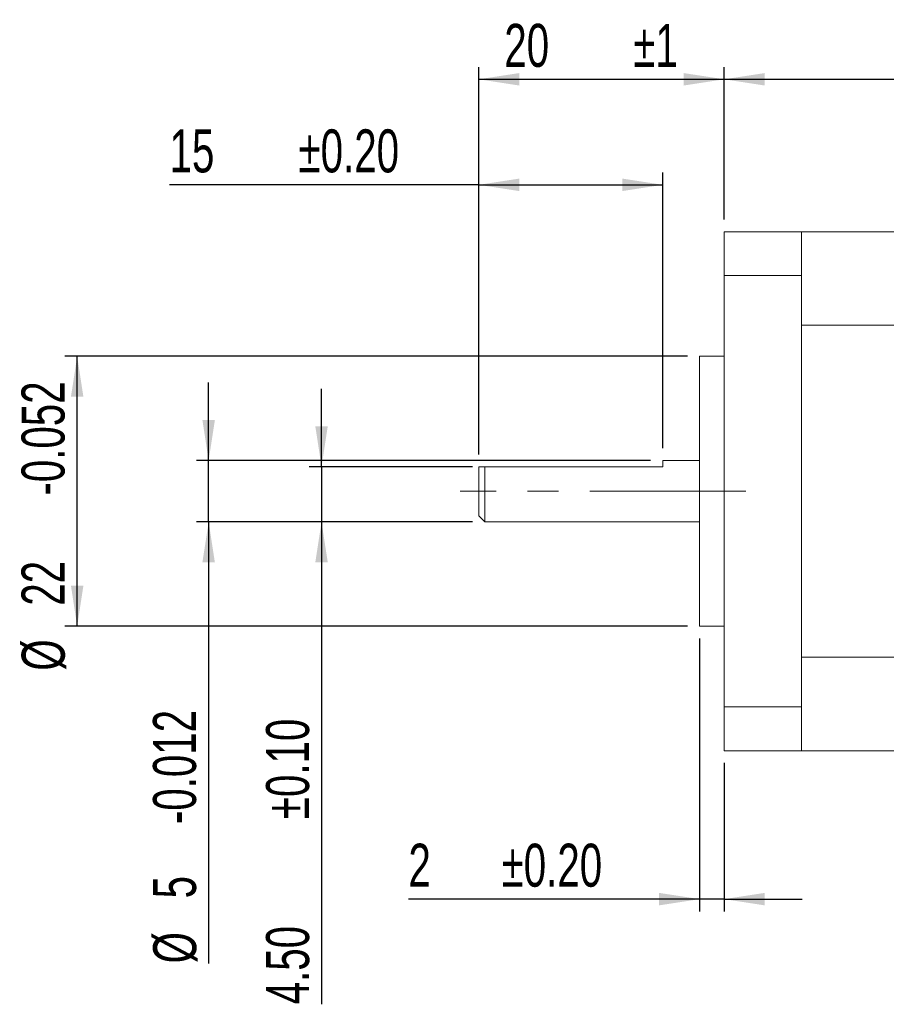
# Model space of a CAD drawing. Header units: millimetres. Extents: x 56 to 335, y 134 to 214.
# Tile 1 of 5: x 56 to 126, y 134 to 214. Entities that reach past the tile are written whole.
import ezdxf

# ---------------------------------------------------------------- set-up
doc = ezdxf.new("R2010")
doc.units = ezdxf.units.MM
doc.linetypes.add('CENTERX2', pattern=[20.32, 12.7, -2.54, 2.54, -2.54])
doc.layers.add('FORMAT', color=7, linetype='Continuous')
doc.styles.add('SLDTEXTSTYLE0', font='TXT', dxfattribs={"width": 0.7})
doc.dimstyles.new('SLDDIMSTYLE1', dxfattribs={"dimtxt": 3.506, "dimasz": 3.302, "dimexe": 0, "dimexo": 0.0625, "dimgap": 0.8765, "dimtad": 1, "dimrnd": 1e-09, "dimzin": 12, "dimdsep": 46, "dimtxsty": 'SLDTEXTSTYLE0', "dimsah": 1, "dimcen": 0.09, "dimadec": 0, "dimazin": 3, "dimtfac": 1, "dimtofl": 0, "dimtmove": 0, "dimatfit": 3, "dimfxl": 1, "dimfrac": 2, "dimtolj": 1, "dimtzin": 12, "dimarcsym": 0})
doc.dimstyles.new('SLDDIMSTYLE3', dxfattribs={"dimtxt": 3.506, "dimasz": 3.302, "dimexe": 0, "dimexo": 0.0625, "dimgap": 0.8765, "dimtad": 1, "dimrnd": 1e-09, "dimzin": 12, "dimdsep": 46, "dimtxsty": 'SLDTEXTSTYLE0', "dimsah": 1, "dimcen": 0.09, "dimadec": 0, "dimazin": 3, "dimtol": 1, "dimtp": 0.2, "dimtm": 0.2, "dimtfac": 1, "dimtofl": 0, "dimtmove": 0, "dimatfit": 3, "dimfxl": 1, "dimfrac": 2, "dimtolj": 1, "dimtzin": 0, "dimarcsym": 0})
doc.dimstyles.new('SLDDIMSTYLE4', dxfattribs={"dimtxt": 3.506, "dimasz": 3.302, "dimexe": 0, "dimexo": 0.0625, "dimgap": 0.8765, "dimtad": 1, "dimrnd": 1e-09, "dimzin": 12, "dimdsep": 46, "dimtxsty": 'SLDTEXTSTYLE0', "dimsah": 1, "dimcen": 0.09, "dimadec": 0, "dimazin": 3, "dimtol": 1, "dimtp": 0.2, "dimtm": 0.2, "dimtfac": 1, "dimtmove": 0, "dimatfit": 0, "dimfxl": 1, "dimfrac": 2, "dimtolj": 1, "dimtzin": 0, "dimarcsym": 0})
doc.dimstyles.new('SLDDIMSTYLE5', dxfattribs={"dimtxt": 3.506, "dimasz": 3.302, "dimexe": 0, "dimexo": 0.0625, "dimgap": 0.8765, "dimtad": 1, "dimrnd": 1e-09, "dimzin": 12, "dimdsep": 46, "dimtxsty": 'SLDTEXTSTYLE0', "dimsah": 1, "dimcen": 0.09, "dimadec": 0, "dimazin": 3, "dimtol": 1, "dimtp": 1, "dimtm": 1, "dimtfac": 1, "dimtofl": 0, "dimtmove": 0, "dimatfit": 3, "dimfxl": 1, "dimfrac": 2, "dimtolj": 1, "dimtzin": 12, "dimarcsym": 0})
doc.dimstyles.new('SLDDIMSTYLE6', dxfattribs={"dimtxt": 3.506, "dimasz": 3.302, "dimexe": 0, "dimexo": 0.0625, "dimgap": 0.8765, "dimtad": 1, "dimrnd": 1e-09, "dimzin": 12, "dimdsep": 46, "dimtxsty": 'SLDTEXTSTYLE0', "dimsah": 1, "dimcen": 0.09, "dimadec": 0, "dimazin": 3, "dimtol": 1, "dimtp": 0.1, "dimtm": 0.1, "dimtfac": 1, "dimtmove": 0, "dimatfit": 0, "dimfxl": 1, "dimfrac": 2, "dimtolj": 1, "dimtzin": 0, "dimarcsym": 0})
doc.dimstyles.new('SLDDIMSTYLE7', dxfattribs={"dimtxt": 3.506, "dimasz": 3.302, "dimexe": 0, "dimexo": 0.0625, "dimgap": 0.8765, "dimtad": 1, "dimrnd": 1e-09, "dimzin": 12, "dimdsep": 46, "dimtxsty": 'SLDTEXTSTYLE0', "dimsah": 1, "dimcen": 0.09, "dimadec": 0, "dimazin": 3, "dimtfac": 1, "dimtmove": 0, "dimatfit": 0, "dimfxl": 1, "dimfrac": 2, "dimtolj": 1, "dimtzin": 12, "dimarcsym": 0})

# ---------------------------------------------------------------- blocks, each defined once
blk = doc.blocks.new('_D_4')
at = {"layer": 'FORMAT'}
for p, q in [((113.104, 197.585), (113.104, 210.012)), ((196.904, 196.179), (196.904, 210.012)), ((113.104, 209.012), (196.904, 209.012))]:
    blk.add_line(p, q, dxfattribs=at)
for points in [[(113.104, 209.012), (116.406, 208.504), (116.406, 209.52)], [(196.904, 209.012), (193.602, 209.52), (193.602, 208.504)]]:
    blk.add_solid(points, dxfattribs=at)
at = {"layer": 'FORMAT', "insert": (151.613, 213.531, 0.1), "char_height": 3.506, "attachment_point": 1, "style": 'SLDTEXTSTYLE0'}
blk.add_mtext('L MAX', dxfattribs=at)
blk = doc.blocks.new('_D_5')
at = {"layer": 'FORMAT'}
for p, q in [((110.104, 186.435), (59.394, 186.435)), ((60.394, 164.435), (60.394, 186.435)), ((110.104, 164.435), (59.394, 164.435))]:
    blk.add_line(p, q, dxfattribs=at)
for points in [[(60.394, 186.435), (59.886, 183.133), (60.902, 183.133)], [(60.394, 164.435), (60.902, 167.737), (59.886, 167.737)]]:
    blk.add_solid(points, dxfattribs=at)
at = {"layer": 'FORMAT', "char_height": 3.506, "attachment_point": 1, "rotation": 90, "style": 'SLDTEXTSTYLE0'}
for s, insert in [('-0.052', (55.86, 175.08, 0.1)), ('22', (55.86, 166.105, 0.1)), ('%%c', (55.874, 160.808, 0.1))]:
    blk.add_mtext(s, dxfattribs=dict(at, insert=insert))
blk = doc.blocks.new('_D_6')
at = {"layer": 'FORMAT'}
for p, q in [((93.104, 178.435), (93.104, 201.41)), ((108.104, 178.935), (108.104, 201.41)), ((93.104, 200.41), (67.919, 200.41)), ((93.104, 200.41), (108.104, 200.41))]:
    blk.add_line(p, q, dxfattribs=at)
for points in [[(93.104, 200.41), (96.406, 199.902), (96.406, 200.918)], [(108.104, 200.41), (104.802, 200.918), (104.802, 199.902)]]:
    blk.add_solid(points, dxfattribs=at)
at = {"layer": 'FORMAT', "char_height": 3.506, "attachment_point": 1, "style": 'SLDTEXTSTYLE0'}
for s, insert in [('15', (67.919, 204.929, 0.1)), ('±0.20', (78.428, 204.929, 0.1))]:
    blk.add_mtext(s, dxfattribs=dict(at, insert=insert))
blk = doc.blocks.new('_D_7')
at = {"layer": 'FORMAT'}
for p, q in [((111.104, 163.435), (111.104, 141.185)), ((113.104, 153.285), (113.104, 141.185)), ((111.104, 142.185), (87.38, 142.185)), ((113.104, 142.185), (111.104, 142.185)), ((113.104, 142.185), (119.454, 142.185))]:
    blk.add_line(p, q, dxfattribs=at)
for points in [[(111.104, 142.185), (107.802, 142.693), (107.802, 141.677)], [(113.104, 142.185), (116.406, 141.677), (116.406, 142.693)]]:
    blk.add_solid(points, dxfattribs=at)
at = {"layer": 'FORMAT', "char_height": 3.506, "attachment_point": 1, "style": 'SLDTEXTSTYLE0'}
for s, insert in [('±0.20', (94.971, 146.704, 0.1)), ('2', (87.38, 146.704, 0.1))]:
    blk.add_mtext(s, dxfattribs=dict(at, insert=insert))
blk = doc.blocks.new('_D_8')
at = {"layer": 'FORMAT'}
for p, q in [((93.104, 178.435), (93.104, 210.012)), ((113.104, 197.585), (113.104, 210.012)), ((93.104, 209.012), (113.104, 209.012))]:
    blk.add_line(p, q, dxfattribs=at)
for points in [[(93.104, 209.012), (96.406, 208.504), (96.406, 209.52)], [(113.104, 209.012), (109.802, 209.52), (109.802, 208.504)]]:
    blk.add_solid(points, dxfattribs=at)
at = {"layer": 'FORMAT', "char_height": 3.506, "attachment_point": 1, "style": 'SLDTEXTSTYLE0'}
for s, insert in [('20', (95.191, 213.531, 0.1)), ('±1', (105.699, 213.531, 0.1))]:
    blk.add_mtext(s, dxfattribs=dict(at, insert=insert))
blk = doc.blocks.new('_D_9')
at = {"layer": 'FORMAT'}
for p, q in [((80.3, 177.435), (80.3, 183.785)), ((92.604, 177.435), (79.3, 177.435)), ((80.3, 177.435), (80.3, 172.935)), ((92.604, 172.935), (79.3, 172.935)), ((80.3, 172.935), (80.3, 133.612))]:
    blk.add_line(p, q, dxfattribs=at)
for points in [[(80.3, 177.435), (80.808, 180.737), (79.792, 180.737)], [(80.3, 172.935), (79.792, 169.633), (80.808, 169.633)]]:
    blk.add_solid(points, dxfattribs=at)
at = {"layer": 'FORMAT', "char_height": 3.506, "attachment_point": 1, "rotation": 90, "style": 'SLDTEXTSTYLE0'}
for s, insert in [('±0.10', (75.781, 148.707, 0.1)), ('4.50', (75.781, 133.612, 0.1))]:
    blk.add_mtext(s, dxfattribs=dict(at, insert=insert))
blk = doc.blocks.new('_D_10')
at = {"layer": 'FORMAT'}
for p, q in [((71.104, 177.935), (71.104, 184.285)), ((107.104, 177.935), (70.104, 177.935)), ((71.104, 172.935), (71.104, 177.935)), ((92.604, 172.935), (70.104, 172.935)), ((71.104, 172.935), (71.104, 136.948))]:
    blk.add_line(p, q, dxfattribs=at)
for points in [[(71.104, 177.935), (71.612, 181.237), (70.596, 181.237)], [(71.104, 172.935), (70.596, 169.633), (71.612, 169.633)]]:
    blk.add_solid(points, dxfattribs=at)
at = {"layer": 'FORMAT', "char_height": 3.506, "attachment_point": 1, "rotation": 90, "style": 'SLDTEXTSTYLE0'}
for s, insert in [('-0.012', (66.57, 148.302, 0.1)), ('5', (66.57, 142.244, 0.1)), ('%%c', (66.585, 136.948, 0.1))]:
    blk.add_mtext(s, dxfattribs=dict(at, insert=insert))

msp = doc.modelspace()

# ---------------------------------------------------------------- linework, layer by layer
at = {"color": 7, "linetype": 'Continuous', "lineweight": 15}
for p, q in [((113.104, 193.011), (113.104, 196.585)), ((119.404, 196.585), (113.104, 196.585)), ((119.404, 193.011), (119.404, 196.585)), ((156.704, 196.585), (119.404, 196.585)), ((113.104, 157.858), (113.104, 193.011)), ((113.104, 193.011), (119.404, 193.011)), ((119.404, 157.858), (119.404, 193.011)), ((119.404, 188.969), (156.704, 188.969)), ((119.404, 188.969), (119.404, 161.9)), ((113.104, 186.435), (111.104, 186.435)), ((111.104, 164.435), (111.104, 186.435)), ((93.104, 173.435), (93.104, 177.435)), ((93.604, 177.435), (93.604, 172.935)), ((108.104, 177.435), (93.604, 177.435)), ((111.104, 177.935), (108.104, 177.935)), ((108.104, 177.935), (108.104, 177.435)), ((93.104, 173.435), (93.604, 172.935)), ((93.604, 172.935), (111.104, 172.935)), ((111.104, 164.435), (113.104, 164.435)), ((156.704, 161.9), (119.404, 161.9)), ((119.404, 157.858), (113.104, 157.858)), ((113.104, 154.285), (113.104, 157.858)), ((119.404, 154.285), (119.404, 157.858)), ((113.104, 154.285), (119.404, 154.285)), ((119.404, 154.285), (156.704, 154.285))]:
    msp.add_line(p, q, dxfattribs=at)
msp.add_open_spline([(93.104, 177.435), (93.131, 177.435), (93.191, 177.435), (93.459, 177.435), (93.604, 177.435)], degree=3, knots=[0, 0, 0, 0, 0.455673, 1, 1, 1, 1], dxfattribs=at)
at = {"layer": 'FORMAT', "linetype": 'CENTERX2', "lineweight": 0}
msp.add_line((114.858, 175.435), (91.604, 175.435), dxfattribs=at)

# ---------------------------------------------------------------- dimensions: what is measured, and where the dimension line sits
at = {"layer": 'FORMAT'}
for base, p1, p2, dimstyle, picture, middle in [((113.104, 209.012), (93.104, 177.435), (113.104, 196.585), 'SLDDIMSTYLE5', '_D_8', (103.819, 209.012)), ((108.104, 200.41), (93.104, 177.435), (108.104, 177.935), 'SLDDIMSTYLE3', '_D_6', (80.3, 200.41)), ((111.104, 142.185), (113.104, 154.285), (111.104, 164.435), 'SLDDIMSTYLE4', '_D_7', (98.302, 142.185))]:
    dim = msp.add_linear_dim(base=base, p1=p1, p2=p2, dimstyle=dimstyle, dxfattribs=at)
    dim.commit()
    dim.dimension.update_dxf_attribs({"geometry": picture, "text_midpoint": middle, "dimtype": 160})
dim = msp.add_linear_dim(base=(196.904, 209.012), p1=(113.104, 196.585), p2=(196.904, 195.179), text='L MAX', dimstyle='SLDDIMSTYLE1', dxfattribs=at)
dim.commit()
dim.dimension.update_dxf_attribs({"geometry": '_D_4', "text_midpoint": (158.766, 209.012), "dimtype": 160})
for base, p1, p2, text, dimstyle, picture, middle in [((60.394, 186.435), (111.104, 164.435), (111.104, 186.435), '%%c<>-0.052', 'SLDDIMSTYLE1', '_D_5', (60.394, 175.655)), ((71.104, 177.935), (93.604, 172.935), (108.104, 177.935), '%%c<>-0.012', 'SLDDIMSTYLE7', '_D_10', (71.104, 150.336))]:
    dim = msp.add_linear_dim(base=base, p1=p1, p2=p2, angle=90, text=text, dimstyle=dimstyle, dxfattribs=at)
    dim.commit()
    dim.dimension.update_dxf_attribs({"geometry": picture, "text_midpoint": middle, "dimtype": 160})
dim = msp.add_linear_dim(base=(80.3, 172.935), p1=(93.604, 177.435), p2=(93.604, 172.935), angle=90, dimstyle='SLDDIMSTYLE6', dxfattribs=at)
dim.commit()
dim.dimension.update_dxf_attribs({"geometry": '_D_9', "text_midpoint": (80.3, 148.286), "dimtype": 160})

doc.saveas('drawing.dxf')
